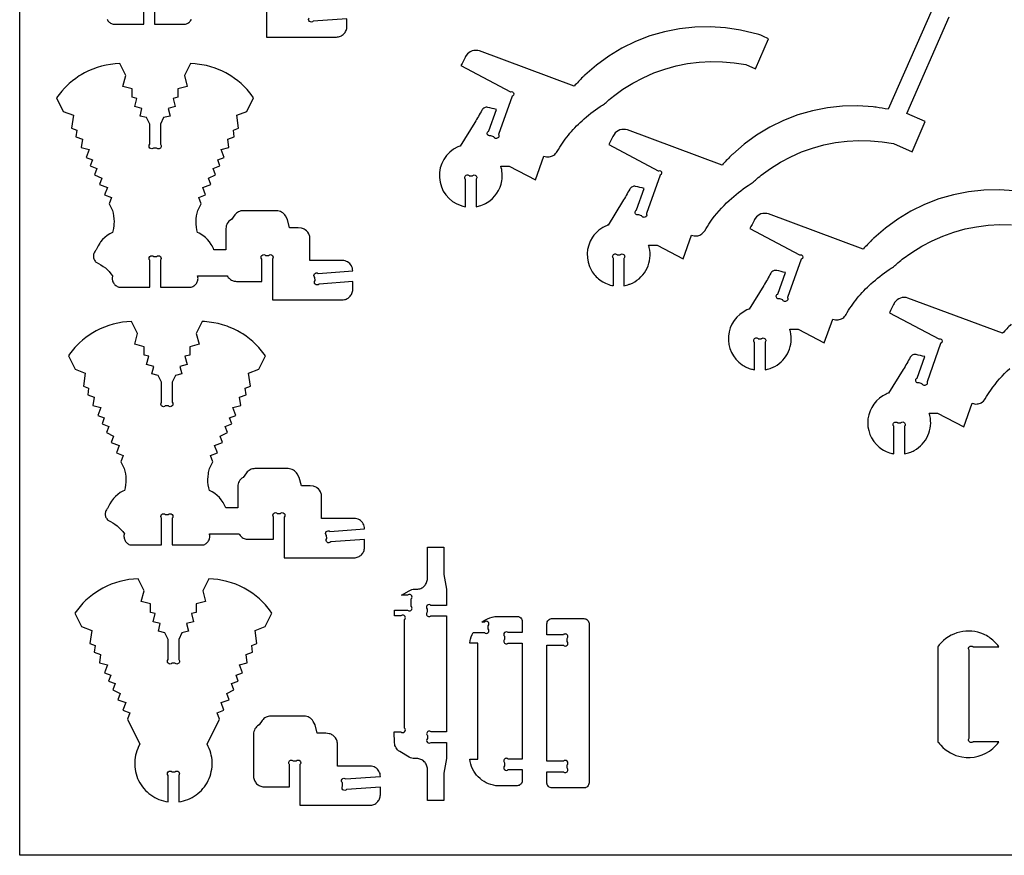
# Model space of a CAD drawing. Extents: x -818 to 922, y -599 to 344.
# Tile 1 of 5: x -818 to -257, y -599 to -124. Entities that reach past the tile are written whole.
import ezdxf

# ---------------------------------------------------------------- set-up
doc = ezdxf.new("R2010")
doc.units = 0
doc.header["$MEASUREMENT"] = 0
doc.layers.get('0').update_dxf_attribs({"linetype": 'CONTINUOUS'})
doc.layers.add('SECTIONCUTEDGES', color=18, linetype='CONTINUOUS')

msp = doc.modelspace()

# ---------------------------------------------------------------- linework, layer by layer
msp.add_lwpolyline([(922.13, 343.83), (922.13, -599.45), (-818.06, -599.45), (-818.06, 343.83)], close=True)
at = {"layer": 'SECTIONCUTEDGES'}
for points in [[(-768.29, -123.54), (-768.06, -124), (-767.78, -124.44), (-767.47, -124.84), (-767.11, -125.21), (-766.73, -125.54), (-766.31, -125.82), (-765.86, -126.07), (-765.39, -126.27), (-764.9, -126.42), (-747.28, -126.42), (-747.28, -111.2, -1)], [(-677.5, -110.54), (-677.5, -133.71), (-637.71, -133.71), (-637.1, -133.68), (-636.51, -133.59), (-635.94, -133.44), (-635.39, -133.24), (-634.87, -132.99), (-634.37, -132.69), (-633.91, -132.35), (-633.49, -131.96), (-633.1, -131.54), (-632.76, -131.08), (-632.46, -130.58), (-632.21, -130.06), (-632.01, -129.51), (-631.86, -128.94), (-631.77, -128.35), (-631.74, -127.74), (-631.74, -123.31), (-650.94, -124.71, -1), (-653.21, -122.75)], [(-298.48, -117.99), (-323.43, -174.79, -0.002171), (-330.31, -173.69, 0.013028), (-332.04, -173.46), (-340.72, -172.88), (-349.43, -173.05), (-358.09, -173.98), (-366.63, -175.65), (-375, -178.06), (-383.12, -181.19), (-390.95, -185.01), (-398.41, -189.5), (-405.46, -194.61), (-412.03, -200.32, 0.013028), (-413.27, -201.55, -0.002171), (-418.09, -206.57), (-471.98, -186.61, 0.161142), (-476.29, -186.61, 0.167596), (-479.59, -189.13, 0.03262), (-480.24, -190.26, -0.002417), (-482.57, -194.95), (-454.39, -209.84, 0.09055), (-454.14, -209.81, -0.212359), (-453.15, -209.95, -0.269976), (-452.5, -211.19, -0.269963), (-453.25, -212.36, -0.070277), (-453.32, -212.39, 0.159377), (-453.38, -212.42), (-461.12, -234.23, 0.076692), (-461.07, -234.5, -0.209964), (-461.17, -235.6, -0.269976), (-462.49, -236.39, -0.269963), (-463.83, -235.63, -0.064517), (-463.86, -235.56, 0.141785), (-463.9, -235.49), (-465.53, -234.84, 0.088915), (-465.76, -234.88, -0.186846), (-466.69, -234.87, -0.284949), (-467.6, -233.61, -0.285005), (-466.88, -232.23, -0.067854), (-466.81, -232.2, 0.149011), (-466.75, -232.16), (-462.41, -219.94, 0.000984), (-467.33, -218.76, 0.161021), (-469.17, -218.92, 0.167951), (-470.69, -220.3, -0.009744), (-474.72, -227.35), (-483, -240.72, -0.129096), (-483.29, -240.85, 0.054431), (-483.59, -240.94, 0.148247), (-491.86, -247.67, 0.286429), (-492.52, -266.56, 0.104197), (-487.64, -271.99, 0.101482), (-480.83, -275.11, 0.013414), (-480.41, -275.2, -0.004471), (-479.98, -275.28), (-479.98, -259.73, 0.08601), (-480.1, -259.52, -0.186349), (-480.42, -258.63, -0.284949), (-479.55, -257.31, -0.285005), (-477.98, -257.5, -0.066648), (-477.92, -257.56, 0.145329), (-477.86, -257.61), (-476.1, -257.61, 0.08601), (-475.9, -257.48, -0.186349), (-475.01, -257.17, -0.284949), (-473.68, -258.04, -0.285005), (-473.88, -259.61, -0.066648), (-473.93, -259.66, 0.145329), (-473.98, -259.73), (-473.98, -275.28, 0.023544), (-471.01, -274.48, 0.03569), (-469.13, -273.73, 0.169973), (-460.82, -265.34, 0.169094), (-459.52, -253.55, 0.017201), (-459.71, -252.83, -0.005733), (-459.91, -252.12), (-455.13, -252.12), (-440.23, -259.99), (-435.46, -246.53, 0.09929), (-432.59, -246.91, 0.116244), (-430.22, -246.18, 0.12564), (-427.99, -243.98, -0.015905), (-424.85, -239.1, -0.056835), (-414.02, -226.71, -0.035533), (-403.25, -218.2, -0.013715), (-402.07, -217.45, 0.024577), (-400.91, -216.67, 0.026089), (-399.12, -215.18, -0.020061), (-395.82, -212.37), (-390.43, -208.46), (-384.77, -204.93), (-378.88, -201.83), (-372.78, -199.15), (-366.5, -196.92), (-360.08, -195.14), (-353.55, -193.83), (-346.94, -193), (-340.29, -192.63), (-333.62, -192.75), (-326.99, -193.34), (-320.41, -194.41), (-309.89, -199.01), (-302.39, -181.86), (-312.91, -177.26), (-288.84, -122.22)], [(-251.68, -221.29), (-260.36, -220.71), (-269.07, -220.88), (-277.73, -221.81), (-286.27, -223.49), (-294.64, -225.9), (-302.76, -229.02), (-310.59, -232.84), (-318.05, -237.33), (-325.1, -242.44), (-331.67, -248.15, 0.013028), (-332.91, -249.38, -0.002171), (-337.73, -254.41), (-391.62, -234.45, 0.161142), (-395.93, -234.45, 0.167596), (-399.23, -236.96, 0.03262), (-399.88, -238.1, -0.002417), (-402.21, -242.78), (-374.03, -257.67, 0.09055), (-373.78, -257.64, -0.212359), (-372.79, -257.78, -0.269976), (-372.14, -259.02, -0.269963), (-372.89, -260.2, -0.070277), (-372.96, -260.22, 0.159377), (-373.02, -260.25), (-380.76, -282.06, 0.083106), (-380.71, -282.3, -0.185852), (-380.73, -283.27, -0.284949), (-382.04, -284.22, -0.285005), (-383.47, -283.47, -0.065441), (-383.5, -283.39, 0.141651), (-383.54, -283.32), (-385.17, -282.68, 0.088915), (-385.4, -282.72, -0.186846), (-386.33, -282.7, -0.284949), (-387.24, -281.44, -0.285005), (-386.52, -280.07, -0.067854), (-386.45, -280.04, 0.149011), (-386.39, -280), (-382.05, -267.77, 0.000984), (-386.97, -266.59, 0.161021), (-388.81, -266.75, 0.167951), (-390.33, -268.13, -0.009744), (-394.36, -275.18), (-402.64, -288.55, -0.104608), (-402.9, -288.69, 0.035992), (-403.99, -289.09, 0.271691), (-414.48, -303.95, 0.272097), (-406.63, -320.32, 0.041095), (-404.07, -321.75, 0.04113), (-401.31, -322.74, 0.017881), (-400.47, -322.94, -0.00596), (-399.62, -323.11), (-399.62, -307.56, 0.08601), (-399.74, -307.36, -0.186349), (-400.06, -306.46, -0.284949), (-399.19, -305.14, -0.285005), (-397.62, -305.33, -0.066648), (-397.56, -305.39, 0.145329), (-397.5, -305.44), (-395.74, -305.44, 0.08601), (-395.54, -305.32, -0.186349), (-394.65, -305, -0.284949), (-393.32, -305.87, -0.285005), (-393.52, -307.44, -0.066648), (-393.57, -307.5, 0.145329), (-393.62, -307.56), (-393.62, -323.11, 0.022698), (-390.69, -322.33, 0.051188), (-388.03, -321.18, 0.160914), (-380.27, -312.69, 0.163128), (-379.16, -301.38, 0.017201), (-379.35, -300.67, -0.005733), (-379.55, -299.95), (-374.77, -299.95), (-359.87, -307.82), (-355.1, -294.36, 0.110316), (-352.03, -294.7, 0.121881), (-349.4, -293.73, 0.112814), (-347.48, -291.67, -0.038886), (-341.08, -282.38, -0.039453), (-333.29, -274.19, -0.033728), (-322.88, -266.03, -0.013715), (-321.71, -265.28, 0.024577), (-320.55, -264.5, 0.026089), (-318.76, -263.01, -0.020061), (-315.46, -260.21), (-310.07, -256.29), (-304.41, -252.77), (-298.52, -249.66), (-292.42, -246.98), (-286.14, -244.75), (-279.72, -242.98), (-273.19, -241.67), (-266.58, -240.83), (-259.92, -240.47), (-253.26, -240.58)], [(-253.5, -297.21, -0.002171), (-258.32, -302.24), (-312.22, -282.28, 0.161142), (-316.53, -282.28, 0.167596), (-319.83, -284.8, 0.03262), (-320.48, -285.93, -0.002417), (-322.81, -290.62), (-294.62, -305.5, 0.09055), (-294.38, -305.48, -0.212359), (-293.39, -305.62, -0.269976), (-292.74, -306.85, -0.269963), (-293.49, -308.03, -0.070277), (-293.56, -308.05, 0.159377), (-293.62, -308.09), (-301.35, -329.9, 0.083106), (-301.31, -330.14, -0.185852), (-301.33, -331.1, -0.284949), (-302.63, -332.05, -0.285005), (-304.06, -331.3, -0.065441), (-304.1, -331.23, 0.141651), (-304.14, -331.16), (-305.77, -330.51, 0.088915), (-306, -330.55, -0.186846), (-306.93, -330.53, -0.284949), (-307.84, -329.28, -0.285005), (-307.12, -327.9, -0.067854), (-307.05, -327.87, 0.149011), (-306.98, -327.83), (-302.64, -315.6, 0.000984), (-307.57, -314.43, 0.161021), (-309.41, -314.58, 0.167951), (-310.92, -315.96, -0.009744), (-314.95, -323.01), (-323.23, -336.38, -0.104608), (-323.49, -336.52, 0.035992), (-324.59, -336.93, 0.259424), (-334.99, -350.96, 0.259758), (-328.54, -367.17, 0.052586), (-325.4, -369.23, 0.052673), (-321.91, -370.58, 0.017881), (-321.06, -370.77, -0.00596), (-320.22, -370.95), (-320.22, -355.39, 0.08601), (-320.34, -355.19, -0.186349), (-320.66, -354.3, -0.284949), (-319.78, -352.97, -0.285005), (-318.21, -353.17, -0.066648), (-318.16, -353.22, 0.145329), (-318.1, -353.27), (-316.34, -353.27, 0.08601), (-316.13, -353.15, -0.186349), (-315.24, -352.83, -0.284949), (-313.92, -353.71, -0.285005), (-314.11, -355.28, -0.066648), (-314.17, -355.33, 0.145329), (-314.22, -355.39), (-314.22, -370.95, 0.022698), (-311.28, -370.16, 0.051188), (-308.63, -369.01, 0.160914), (-300.86, -360.52, 0.163128), (-299.75, -349.22, 0.017201), (-299.94, -348.5, -0.005733), (-300.15, -347.79), (-295.37, -347.79), (-280.47, -355.66), (-275.69, -342.2, 0.09929), (-272.83, -342.58, 0.116244), (-270.46, -341.85, 0.12564), (-268.23, -339.64, -0.015905), (-265.08, -334.77, -0.056835), (-254.26, -322.37, -0.035533)]]:
    msp.add_lwpolyline(points, format="xyb", dxfattribs=at)
msp.add_lwpolyline([(-741.28, -111.2), (-741.28, -126.42), (-723.66, -126.42), (-723.16, -126.27), (-722.69, -126.07), (-722.25, -125.82), (-721.83, -125.54), (-721.44, -125.21), (-721.09, -124.84), (-720.77, -124.44), (-720.5, -124), (-720.27, -123.54)], dxfattribs=at)
for points in [[(-564.17, -230.32), (-564.17, -214.76, 0.08601), (-564.29, -214.56, -0.186349), (-564.61, -213.67, -0.284949), (-563.74, -212.34, -0.285005), (-562.17, -212.54, -0.066648), (-562.11, -212.59, 0.145329), (-562.05, -212.64), (-560.29, -212.64, 0.08601), (-560.09, -212.52, -0.186349), (-559.19, -212.2, -0.284949), (-557.87, -213.07, -0.285005), (-558.06, -214.65, -0.066648), (-558.12, -214.7, 0.145329), (-558.17, -214.76), (-558.17, -230.32, 0.020963), (-555.54, -229.63, 0.061647), (-551.86, -227.97, 0.220567), (-543.51, -215.51, 0.114184), (-544.1, -207.16), (-539.32, -207.16), (-524.42, -215.03), (-519.65, -201.57, 0.110316), (-516.58, -201.9, 0.121881), (-513.95, -200.93, 0.112814), (-512.03, -198.87, -0.038886), (-505.63, -189.59, -0.039453), (-497.84, -181.39, -0.033728), (-487.43, -173.24, -0.013715), (-486.26, -172.48, 0.024577), (-485.1, -171.71, 0.026089), (-483.3, -170.22, -0.020061), (-480, -167.41), (-474.62, -163.49), (-468.96, -159.97), (-463.07, -156.86), (-456.97, -154.19), (-450.69, -151.96), (-444.27, -150.18), (-437.73, -148.87), (-431.13, -148.03), (-424.47, -147.67), (-417.81, -147.79), (-411.18, -148.38), (-404.6, -149.45), (-399.12, -151.84), (-391.62, -134.69, -0.004535), (-395.99, -132.74, 0.027218), (-397.1, -132.3), (-407.62, -129.83), (-416.22, -128.49), (-424.91, -127.91), (-433.62, -128.09), (-442.27, -129.01), (-450.82, -130.69), (-459.18, -133.1), (-467.31, -136.23), (-475.14, -140.05), (-482.6, -144.53), (-489.64, -149.65), (-496.22, -155.35, 0.013028), (-497.45, -156.58, -0.002171), (-502.28, -161.61), (-556.17, -141.65, 0.161142), (-560.48, -141.65, 0.167596), (-563.78, -144.17, 0.03262), (-564.43, -145.3, -0.002417), (-566.76, -149.99), (-538.58, -164.87, 0.09698), (-538.36, -164.85, -0.188225), (-537.48, -164.91, -0.284949), (-536.69, -166.14, -0.285005), (-537.44, -167.4, -0.071202), (-537.5, -167.42, 0.159243), (-537.57, -167.46), (-545.31, -189.27, 0.083106), (-545.26, -189.5, -0.185852), (-545.28, -190.47, -0.284949), (-546.59, -191.42, -0.285005), (-548.02, -190.67, -0.065441), (-548.05, -190.6, 0.141651), (-548.09, -190.53), (-549.72, -189.88, 0.082495), (-549.98, -189.92, -0.210967), (-551.03, -189.83, -0.269976), (-551.8, -188.56, -0.269963), (-551.06, -187.27, -0.06693), (-551, -187.24, 0.149145), (-550.93, -187.2), (-546.6, -174.97, 0.000984), (-551.52, -173.79, 0.161021), (-553.36, -173.95, 0.167951), (-554.88, -175.33, -0.009744), (-558.9, -182.38), (-567.19, -195.75, -0.104608), (-567.44, -195.89, 0.035992), (-568.54, -196.3, 0.3096), (-579.07, -213.67, 0.310426), (-566.68, -229.7, 0.017896), (-565.69, -229.98, 0.01187)], [(-775.14, -261.23), (-774.83, -261.61), (-774.48, -261.96), (-773.1, -262.63), (-771.77, -263.39), (-770.5, -264.24), (-769.29, -265.17), (-768.15, -266.17), (-767.08, -267.26), (-766.08, -268.42), (-765.17, -269.64), (-765.29, -270.14), (-765.36, -270.65), (-765.38, -271.16), (-765.35, -271.66), (-765.27, -272.17), (-765.14, -272.66), (-764.96, -273.14), (-764.73, -273.6), (-764.45, -274.03), (-764.14, -274.43), (-763.79, -274.8), (-763.4, -275.13), (-762.98, -275.42), (-762.53, -275.66), (-762.06, -275.86), (-761.57, -276.01), (-743.95, -276.01), (-743.95, -260.79, -1), (-741.83, -258.67), (-740.07, -258.67, -1), (-737.95, -260.79), (-737.95, -276.01), (-720.33, -276.01), (-719.84, -275.86), (-719.37, -275.66), (-718.92, -275.42), (-718.5, -275.13), (-718.12, -274.8), (-717.76, -274.43), (-717.45, -274.03), (-717.17, -273.6), (-716.94, -273.14), (-716.76, -272.66), (-716.63, -272.17), (-716.55, -271.66), (-716.52, -271.16), (-716.54, -270.65), (-716.61, -270.14), (-716.74, -269.64), (-699.89, -269.65), (-699.59, -270.15), (-699.25, -270.61), (-698.86, -271.03), (-698.44, -271.42), (-697.98, -271.76), (-697.49, -272.06), (-696.96, -272.31), (-696.42, -272.51), (-695.84, -272.66), (-695.25, -272.75), (-694.64, -272.78), (-680.18, -272.78), (-680.18, -260.13, -1), (-678.06, -258.01), (-676.3, -258.01, -1), (-674.18, -260.13), (-674.18, -283.31), (-634.39, -283.31), (-633.78, -283.27), (-633.18, -283.18), (-632.61, -283.04), (-632.06, -282.84), (-631.54, -282.58), (-631.05, -282.29), (-630.59, -281.94), (-630.16, -281.56), (-629.78, -281.13), (-629.43, -280.67), (-629.13, -280.18), (-628.88, -279.66), (-628.68, -279.11), (-628.53, -278.53), (-628.44, -277.94), (-628.41, -277.33), (-628.41, -272.9), (-647.61, -274.31, -1), (-649.88, -272.35), (-650.01, -270.54, -1), (-648.05, -268.27), (-628.41, -266.83), (-628.46, -266.07), (-628.6, -265.31), (-628.85, -264.58), (-629.19, -263.89), (-629.61, -263.25), (-630.12, -262.67), (-630.69, -262.17), (-631.33, -261.74), (-632.02, -261.4), (-632.75, -261.15), (-633.5, -261), (-634.27, -260.95), (-652.81, -260.95), (-652.81, -248.42), (-652.83, -247.86), (-652.91, -247.31), (-653.03, -246.78), (-653.21, -246.27), (-653.42, -245.78), (-653.98, -244.87), (-654.68, -244.07), (-655.52, -243.41), (-655.98, -243.14), (-656.47, -242.91), (-656.99, -242.72), (-657.52, -242.58), (-659.39, -242.33), (-664.33, -242.33), (-665.53, -237.51), (-666.69, -235.53), (-667.14, -234.88), (-667.65, -234.3), (-668.24, -233.79), (-668.88, -233.37), (-669.57, -233.03), (-670.3, -232.78), (-671.06, -232.63), (-671.85, -232.58), (-690.81, -232.58), (-691.52, -232.62), (-692.21, -232.74), (-692.88, -232.94), (-693.51, -233.22), (-694.11, -233.57), (-694.67, -233.99), (-695.18, -234.48), (-695.63, -235.02), (-697.46, -237.51), (-698.31, -238.08), (-698.89, -238.59), (-699.4, -239.18), (-699.82, -239.82), (-700.16, -240.51), (-700.41, -241.24), (-700.56, -242), (-700.61, -242.79), (-700.61, -254.94), (-707.42, -254.94), (-707.75, -254.12), (-708.51, -252.53), (-708.95, -251.77), (-709.93, -250.33), (-711.06, -249), (-712.31, -247.79), (-712.98, -247.23), (-714.4, -246.22), (-715.93, -245.35), (-716.74, -244.98), (-717.12, -243.43), (-717.39, -241.87), (-717.54, -240.29), (-717.58, -238.71), (-717.51, -237.14), (-717.32, -235.57), (-717.02, -234.01), (-716.6, -232.47), (-714.75, -228.74), (-716.13, -225.04), (-712.2, -223.58), (-713.77, -219.34), (-709.27, -217.66), (-710.59, -214.09), (-706.5, -212.07), (-707.83, -208.49), (-704.03, -207.08), (-705.31, -203.64), (-701.66, -202.29), (-703.34, -197.77), (-698.87, -196.64), (-699.52, -191.91), (-695.85, -190.55), (-696.38, -186.71), (-693.41, -185.6), (-694.43, -178.17), (-688.67, -176.03), (-684.87, -168.35), (-686.29, -166.4), (-687.8, -164.53), (-688.6, -163.63), (-690.26, -161.89), (-692.01, -160.24), (-693.84, -158.69), (-695.76, -157.24), (-697.75, -155.89), (-698.78, -155.25), (-700.68, -154.18), (-703.04, -153), (-705.46, -151.96), (-706.69, -151.5), (-709.19, -150.68), (-711.73, -150.01), (-714.3, -149.49), (-716.91, -149.11), (-718.22, -148.99), (-720.85, -148.84), (-724.2, -155.6), (-722.62, -161.81), (-727.93, -163.15), (-727.93, -167.94), (-730.64, -168.63), (-729.45, -173.34), (-733.48, -174.36), (-732.38, -178.68), (-736.08, -179.62), (-737.95, -183.4), (-737.95, -194.77, -1), (-740.07, -196.89), (-741.83, -196.89, -1), (-743.95, -194.77), (-743.95, -183.4), (-745.82, -179.62), (-749.52, -178.68), (-748.42, -174.36), (-752.45, -173.34), (-751.26, -168.63), (-753.97, -167.94), (-753.97, -163.15), (-759.28, -161.81), (-757.7, -155.6), (-761.05, -148.84), (-763.68, -148.99), (-766.3, -149.28), (-768.89, -149.73), (-771.45, -150.32), (-773.97, -151.07), (-776.44, -151.96), (-778.86, -153), (-781.23, -154.18), (-783.12, -155.25), (-784.15, -155.89), (-786.14, -157.24), (-788.06, -158.69), (-789.89, -160.24), (-790.78, -161.05), (-792.48, -162.75), (-794.1, -164.53), (-795.61, -166.4), (-797.03, -168.35), (-793.23, -176.03), (-787.47, -178.17), (-788.49, -185.6), (-785.52, -186.71), (-786.05, -190.55), (-782.38, -191.91), (-783.03, -196.64), (-778.56, -197.77), (-780.24, -202.29), (-776.59, -203.64), (-777.87, -207.08), (-774.07, -208.49), (-775.4, -212.07), (-771.31, -214.09), (-772.63, -217.66), (-768.13, -219.34), (-769.7, -223.58), (-765.78, -225.04), (-767.15, -228.74), (-765.3, -232.47), (-764.88, -234.01), (-764.58, -235.57), (-764.39, -237.14), (-764.32, -238.71), (-764.36, -240.29), (-764.42, -241.08), (-764.63, -242.65), (-764.96, -244.21), (-765.17, -244.98), (-766.74, -245.77), (-768.22, -246.71), (-769.59, -247.79), (-770.84, -249), (-771.97, -250.33), (-772.48, -251.04), (-773.39, -252.53), (-774.15, -254.12), (-774.48, -254.94), (-774.83, -255.29), (-775.14, -255.68), (-775.41, -256.09), (-775.64, -256.53), (-775.81, -256.99), (-775.94, -257.46), (-776.02, -257.95), (-776.05, -258.45), (-776.02, -258.95), (-775.94, -259.44), (-775.81, -259.92), (-775.64, -260.38), (-775.41, -260.81)], [(-768.45, -408.04), (-768.14, -408.43), (-767.78, -408.78), (-766.4, -409.45), (-765.07, -410.21), (-763.81, -411.05), (-762.6, -411.98), (-761.46, -412.99), (-760.39, -414.07), (-759.39, -415.23), (-758.47, -416.46), (-758.59, -416.96), (-758.67, -417.47), (-758.69, -417.97), (-758.66, -418.48), (-758.58, -418.98), (-758.45, -419.47), (-758.26, -419.95), (-758.03, -420.41), (-757.76, -420.85), (-757.44, -421.25), (-757.09, -421.62), (-756.7, -421.95), (-756.28, -422.23), (-755.84, -422.48), (-755.37, -422.68), (-754.88, -422.83), (-737.25, -422.83), (-737.25, -407.61, -1), (-735.13, -405.49), (-733.38, -405.49, -1), (-731.25, -407.61), (-731.25, -422.83), (-713.63, -422.83), (-713.14, -422.68), (-712.67, -422.48), (-712.22, -422.23), (-711.81, -421.95), (-711.42, -421.62), (-711.07, -421.25), (-710.75, -420.85), (-710.47, -420.41), (-710.24, -419.95), (-710.06, -419.47), (-709.93, -418.98), (-709.85, -418.48), (-709.82, -417.97), (-709.84, -417.47), (-709.92, -416.96), (-710.04, -416.46), (-693.2, -416.47), (-692.9, -416.96), (-692.55, -417.42), (-692.17, -417.85), (-691.74, -418.23), (-691.28, -418.58), (-690.79, -418.88), (-690.27, -419.13), (-689.72, -419.33), (-689.15, -419.48), (-688.55, -419.57), (-687.94, -419.6), (-673.48, -419.6), (-673.48, -406.95, -1), (-671.36, -404.83), (-669.6, -404.83, -1), (-667.48, -406.95), (-667.48, -430.12), (-627.69, -430.12), (-627.08, -430.09), (-626.49, -430), (-625.91, -429.85), (-625.36, -429.65), (-624.84, -429.4), (-624.35, -429.1), (-623.89, -428.76), (-623.47, -428.37), (-623.08, -427.95), (-622.74, -427.49), (-622.44, -427), (-622.18, -426.47), (-621.98, -425.92), (-621.84, -425.35), (-621.75, -424.76), (-621.72, -424.15), (-621.72, -419.72), (-640.92, -421.12, -1), (-643.19, -419.16), (-643.32, -417.36, -1), (-641.36, -415.09), (-621.72, -413.65), (-621.76, -412.88), (-621.91, -412.13), (-622.15, -411.4), (-622.49, -410.71), (-622.91, -410.07), (-623.42, -409.49), (-624, -408.98), (-624.63, -408.55), (-625.32, -408.21), (-626.05, -407.96), (-626.8, -407.81), (-627.57, -407.76), (-646.11, -407.76), (-646.11, -395.24), (-646.14, -394.68), (-646.21, -394.13), (-646.34, -393.6), (-646.51, -393.09), (-646.73, -392.59), (-647.28, -391.69), (-647.99, -390.89), (-648.83, -390.23), (-649.29, -389.96), (-649.78, -389.73), (-650.29, -389.54), (-650.83, -389.4), (-652.7, -389.15), (-657.63, -389.15), (-658.84, -384.33), (-660, -382.35), (-660.44, -381.7), (-660.96, -381.11), (-661.54, -380.61), (-662.18, -380.18), (-662.87, -379.85), (-663.61, -379.6), (-664.37, -379.44), (-665.16, -379.39), (-684.11, -379.39), (-684.82, -379.43), (-685.51, -379.56), (-686.18, -379.76), (-686.82, -380.04), (-687.42, -380.39), (-687.98, -380.81), (-688.48, -381.29), (-688.94, -381.84), (-690.76, -384.33), (-691.61, -384.89), (-692.2, -385.41), (-692.7, -385.99), (-693.13, -386.63), (-693.47, -387.33), (-693.71, -388.06), (-693.87, -388.82), (-693.92, -389.61), (-693.92, -401.76), (-700.73, -401.76), (-701.41, -400.13), (-702.25, -398.59), (-703.24, -397.15), (-704.36, -395.82), (-705.61, -394.61), (-706.98, -393.53), (-708.46, -392.59), (-710.04, -391.79), (-710.42, -390.25), (-710.69, -388.68), (-710.85, -387.11), (-710.89, -385.53), (-710.81, -383.95), (-710.62, -382.38), (-710.49, -381.6), (-710.13, -380.06), (-709.9, -379.29), (-708.05, -375.56), (-709.43, -371.86), (-705.5, -370.4), (-707.08, -366.15), (-702.57, -364.48), (-703.9, -360.91), (-699.81, -358.88), (-701.13, -355.31), (-697.34, -353.9), (-698.61, -350.46), (-694.97, -349.11), (-696.64, -344.59), (-692.17, -343.46), (-692.82, -338.72), (-689.16, -337.36), (-689.68, -333.53), (-686.71, -332.42), (-687.73, -324.98), (-681.97, -322.84), (-678.17, -315.16), (-679.59, -313.21), (-681.11, -311.34), (-681.9, -310.44), (-683.56, -308.7), (-685.31, -307.06), (-687.15, -305.51), (-689.06, -304.06), (-691.06, -302.71), (-692.08, -302.07), (-693.98, -300.99), (-696.34, -299.81), (-698.76, -298.78), (-699.99, -298.31), (-702.49, -297.5), (-705.03, -296.82), (-707.6, -296.3), (-710.21, -295.93), (-712.84, -295.71), (-714.16, -295.66), (-717.5, -302.42), (-715.93, -308.62), (-721.24, -309.97), (-721.24, -314.76), (-723.95, -315.45), (-722.75, -320.16), (-726.78, -321.18), (-725.69, -325.5), (-729.39, -326.44), (-731.25, -330.22), (-731.25, -341.59, -1), (-733.38, -343.71), (-735.13, -343.71, -1), (-737.25, -341.59), (-737.25, -330.22), (-739.12, -326.44), (-742.82, -325.5), (-741.73, -321.18), (-745.76, -320.16), (-744.56, -315.45), (-747.27, -314.76), (-747.27, -309.97), (-752.58, -308.62), (-751.01, -302.42), (-754.35, -295.66), (-756.99, -295.8), (-759.61, -296.1), (-762.2, -296.54), (-764.75, -297.14), (-767.27, -297.89), (-769.75, -298.78), (-772.17, -299.81), (-774.53, -300.99), (-776.42, -302.07), (-778.46, -303.37), (-780.41, -304.77), (-782.29, -306.27), (-784.08, -307.87), (-784.95, -308.7), (-786.61, -310.44), (-788.17, -312.27), (-789.64, -314.18), (-790.34, -315.16), (-786.54, -322.84), (-780.78, -324.98), (-781.8, -332.42), (-778.83, -333.53), (-779.35, -337.36), (-775.69, -338.72), (-776.34, -343.46), (-771.86, -344.59), (-773.54, -349.11), (-769.89, -350.46), (-771.17, -353.9), (-767.38, -355.31), (-768.7, -358.88), (-764.61, -360.91), (-765.94, -364.48), (-761.43, -366.15), (-763.01, -370.4), (-759.08, -371.86), (-760.45, -375.56), (-758.61, -379.29), (-758.19, -380.83), (-757.88, -382.38), (-757.7, -383.95), (-757.62, -385.53), (-757.66, -387.11), (-757.82, -388.68), (-758.08, -390.25), (-758.47, -391.79), (-759.27, -392.17), (-760.8, -393.04), (-762.23, -394.05), (-763.54, -395.2), (-764.73, -396.47), (-765.78, -397.86), (-766.7, -399.35), (-767.46, -400.93), (-767.78, -401.76), (-768.14, -402.11), (-768.45, -402.49), (-768.72, -402.91), (-768.94, -403.35), (-769.12, -403.8), (-769.25, -404.28), (-769.32, -404.77), (-769.35, -405.27), (-769.32, -405.77), (-769.25, -406.26), (-769.12, -406.73), (-768.94, -407.19), (-768.72, -407.63)], [(-602.26, -539.94), (-602.83, -539.44), (-603.32, -538.89), (-603.74, -538.28), (-604.09, -537.62), (-604.35, -536.92), (-604.53, -536.19), (-604.61, -535.44), (-604.81, -529.19), (-600.99, -529.19, 1), (-598.87, -527.07), (-598.87, -465.31, 1), (-600.99, -463.19), (-604.61, -463.19), (-604.61, -459.89), (-597.17, -459.89, 1), (-595.05, -457.77), (-595.05, -453.5, 1), (-597.17, -451.38), (-600.58, -451.38), (-596.29, -448.84), (-595.56, -448.47), (-594.79, -448.21), (-594, -448.04), (-593.18, -447.99), (-591.33, -447.96), (-590.72, -447.87), (-590.14, -447.72), (-589.58, -447.51), (-589.04, -447.25), (-588.54, -446.95), (-588.07, -446.6), (-587.64, -446.2), (-587.25, -445.77), (-586.9, -445.3), (-586.59, -444.8), (-586.33, -444.27), (-586.13, -443.71), (-585.98, -443.12), (-585.89, -442.52), (-585.85, -441.89), (-585.85, -424.09), (-576.45, -424.09), (-576.45, -439.63), (-575.05, -447.99), (-575.05, -457.19), (-583.9, -457.19, 1), (-586.02, -459.31), (-586.02, -461.06, 1), (-583.9, -463.19), (-575.05, -463.19), (-575.05, -529.19), (-583.75, -529.19, 1), (-585.87, -531.31), (-585.87, -533.06, 1), (-583.75, -535.19), (-575.05, -535.19), (-575.05, -544.38), (-576.45, -552.75), (-576.45, -568.28), (-585.85, -568.28), (-585.85, -550.48), (-585.89, -549.86), (-585.98, -549.25), (-586.13, -548.67), (-586.33, -548.11), (-586.59, -547.57), (-586.9, -547.07), (-587.25, -546.6), (-587.64, -546.17), (-588.07, -545.77), (-588.54, -545.42), (-589.04, -545.12), (-589.58, -544.86), (-590.14, -544.66), (-590.72, -544.51), (-591.33, -544.41), (-593.18, -544.38), (-594, -544.33), (-594.79, -544.17), (-595.56, -543.9), (-596.29, -543.53), (-601.63, -540.37)], [(-747.35, -561.49), (-746.45, -562.48), (-745.5, -563.42), (-744.49, -564.3), (-743.43, -565.11), (-742.32, -565.86), (-741.17, -566.54), (-739.98, -567.15), (-738.75, -567.69), (-737.49, -568.15), (-736.19, -568.54), (-734.87, -568.85), (-733.52, -569.08), (-733.52, -554.05, -1), (-731.4, -551.93), (-729.64, -551.93, -1), (-727.52, -554.05), (-727.52, -569.08), (-726.17, -568.85), (-724.84, -568.54), (-723.55, -568.15), (-722.28, -567.69), (-721.05, -567.15), (-719.86, -566.54), (-718.71, -565.86), (-717.61, -565.11), (-716.55, -564.3), (-715.54, -563.42), (-714.58, -562.48), (-713.69, -561.49), (-712.85, -560.43), (-712.07, -559.32), (-711.36, -558.16), (-710.72, -556.96), (-710.15, -555.71), (-709.67, -554.44), (-709.26, -553.15), (-708.94, -551.84), (-708.7, -550.52), (-708.54, -549.19), (-708.46, -547.85), (-708.46, -546.52), (-708.55, -545.19), (-708.71, -543.86), (-708.95, -542.54), (-709.28, -541.24), (-709.68, -539.96), (-710.16, -538.69), (-710.73, -537.46), (-711.37, -536.25), (-704.32, -521.99), (-705.69, -518.29), (-701.76, -516.83), (-703.34, -512.58), (-698.84, -510.91), (-700.16, -507.34), (-696.07, -505.32), (-697.4, -501.74), (-693.6, -500.33), (-694.88, -496.89), (-691.23, -495.54), (-692.91, -491.02), (-688.43, -489.89), (-689.08, -485.16), (-685.42, -483.8), (-685.95, -479.96), (-682.97, -478.85), (-684, -471.42), (-678.24, -469.28), (-674.44, -461.6), (-675.85, -459.65), (-677.37, -457.78), (-678.17, -456.87), (-679.83, -455.14), (-681.57, -453.49), (-683.41, -451.94), (-685.33, -450.49), (-687.32, -449.14), (-688.35, -448.5), (-690.24, -447.43), (-692.6, -446.25), (-695.03, -445.21), (-697.5, -444.32), (-700.02, -443.57), (-702.58, -442.98), (-705.17, -442.53), (-707.78, -442.24), (-710.42, -442.09), (-713.76, -448.85), (-712.19, -455.06), (-717.5, -456.4), (-717.5, -461.19), (-720.21, -461.88), (-719.02, -466.59), (-723.05, -467.61), (-721.95, -471.93), (-725.65, -472.87), (-727.52, -476.65), (-727.52, -488.02, -1), (-729.64, -490.14), (-731.4, -490.14, -1), (-733.52, -488.02), (-733.52, -476.65), (-735.39, -472.87), (-739.08, -471.93), (-737.99, -467.61), (-742.02, -466.59), (-740.82, -461.88), (-743.54, -461.19), (-743.54, -456.4), (-748.85, -455.06), (-747.27, -448.85), (-750.61, -442.09), (-753.25, -442.24), (-755.87, -442.53), (-758.46, -442.98), (-761.02, -443.57), (-763.54, -444.32), (-766.01, -445.21), (-768.43, -446.25), (-770.79, -447.43), (-772.69, -448.5), (-774.72, -449.8), (-776.68, -451.2), (-778.55, -452.7), (-780.35, -454.3), (-782.05, -455.99), (-783.66, -457.78), (-785.18, -459.65), (-786.6, -461.6), (-782.8, -469.28), (-777.04, -471.42), (-778.06, -478.85), (-775.09, -479.96), (-775.62, -483.8), (-771.95, -485.16), (-772.6, -489.89), (-768.13, -491.02), (-769.8, -495.54), (-766.16, -496.89), (-767.43, -500.33), (-763.64, -501.74), (-764.97, -505.32), (-760.87, -507.34), (-762.2, -510.91), (-757.69, -512.58), (-759.27, -516.83), (-755.34, -518.29), (-756.72, -521.99), (-749.66, -536.25), (-750.31, -537.46), (-750.87, -538.69), (-751.35, -539.96), (-751.76, -541.24), (-752.08, -542.54), (-752.33, -543.86), (-752.49, -545.19), (-752.57, -546.52), (-752.57, -547.85), (-752.49, -549.19), (-752.33, -550.52), (-752.09, -551.84), (-751.77, -553.15), (-751.37, -554.44), (-750.88, -555.71), (-750.32, -556.96), (-749.68, -558.16), (-748.96, -559.32), (-748.19, -560.43)], [(-557.87, -553.81), (-558.72, -552.69), (-559.48, -551.5), (-560.15, -550.24), (-560.71, -548.93), (-561.16, -547.56), (-561.5, -546.15), (-561.72, -544.69), (-557.11, -544.69), (-557.11, -478.69), (-561.72, -478.69), (-561.5, -477.23), (-561.34, -476.51), (-560.95, -475.12), (-560.44, -473.77), (-559.92, -472.69), (-553.44, -472.69, 1), (-551.31, -470.57), (-551.31, -468.81, 1), (-553.44, -466.69), (-554.81, -466.69), (-553.6, -465.87), (-552.36, -465.18), (-551.71, -464.87), (-550.38, -464.34), (-548.99, -463.91), (-547.56, -463.6), (-546.83, -463.49), (-534.54, -463.51), (-533.95, -463.63), (-533.68, -463.73), (-533.17, -464), (-532.73, -464.37), (-532.36, -464.81), (-532.09, -465.32), (-531.91, -465.88), (-531.85, -466.48), (-531.85, -472.69), (-539.87, -472.69, 1), (-541.99, -474.81), (-541.99, -476.57, 1), (-539.87, -478.69), (-531.85, -478.69), (-531.85, -544.69), (-539.87, -544.69, 1), (-541.99, -546.81), (-541.99, -548.57, 1), (-539.87, -550.69), (-531.85, -550.69), (-531.87, -557.2), (-531.99, -557.78), (-532.09, -558.05), (-532.36, -558.56), (-532.73, -559), (-533.17, -559.37), (-533.68, -559.64), (-534.24, -559.82), (-534.84, -559.88), (-546.87, -559.88), (-548.33, -559.63), (-549.73, -559.25), (-551.09, -558.77), (-552.39, -558.18), (-553.63, -557.49), (-554.8, -556.7), (-555.9, -555.82), (-556.93, -554.85)], [(-516.95, -560.23), (-517.32, -559.79), (-517.6, -559.28), (-517.7, -559.01), (-517.81, -558.42), (-517.83, -551.91), (-508.44, -551.91, 1), (-506.32, -549.79), (-506.32, -548.03, 1), (-508.44, -545.91), (-517.83, -545.91), (-517.83, -479.91), (-508.44, -479.91, 1), (-506.32, -477.79), (-506.32, -476.03, 1), (-508.44, -473.91), (-517.83, -473.91), (-517.83, -467.71), (-517.77, -467.11), (-517.6, -466.54), (-517.32, -466.04), (-516.95, -465.59), (-516.51, -465.23), (-516, -464.95), (-515.73, -464.85), (-515.15, -464.73), (-496.82, -464.72), (-496.22, -464.78), (-495.66, -464.95), (-495.15, -465.23), (-494.71, -465.59), (-494.34, -466.04), (-494.07, -466.54), (-493.97, -466.82), (-493.85, -467.4), (-493.83, -558.12), (-493.89, -558.72), (-494.07, -559.28), (-494.34, -559.79), (-494.71, -560.23), (-495.15, -560.6), (-495.66, -560.87), (-495.93, -560.97), (-496.51, -561.09), (-514.84, -561.11), (-515.44, -561.05), (-516, -560.87), (-516.51, -560.6)], [(-260.41, -534.85), (-275.18, -534.85, 0.08601), (-275.38, -534.97, -0.186349), (-276.27, -535.29, -0.284949), (-277.6, -534.42, -0.285005), (-277.4, -532.85, -0.066648), (-277.34, -532.79, 0.145329), (-277.3, -532.73), (-277.3, -482.9, 0.08601), (-277.42, -482.7, -0.186349), (-277.74, -481.81, -0.284949), (-276.86, -480.48, -0.285005), (-275.29, -480.68, -0.066648), (-275.24, -480.73, 0.145329), (-275.18, -480.78), (-260.41, -480.78, 0.038073), (-263.27, -477.6, 0.086225), (-269.21, -473.62, 0.165526), (-282.76, -472.4, 0.163078), (-294.43, -479.75, -0.003274), (-295.1, -480.55, 0.092926), (-295.22, -480.78), (-295.22, -534.85, 0.085175), (-295.1, -535.08, 0.019014), (-293.58, -536.86, 0.164246), (-281.52, -543.47, 0.225008), (-263.89, -538.64, 0.029293), (-262.31, -537.11, 0.021768)], [(-612.69, -560.58), (-631.89, -561.99, -1), (-634.16, -560.03), (-634.29, -558.22, -1), (-632.33, -555.95), (-612.69, -554.51), (-612.73, -553.75), (-612.88, -552.99), (-613.12, -552.26), (-613.46, -551.57), (-613.89, -550.93), (-614.39, -550.35), (-614.97, -549.85), (-615.61, -549.42), (-616.29, -549.08), (-617.02, -548.83), (-617.78, -548.68), (-618.54, -548.63), (-637.08, -548.63), (-637.08, -536.1), (-637.11, -535.54), (-637.18, -534.99), (-637.31, -534.46), (-637.48, -533.95), (-637.7, -533.46), (-638.25, -532.55), (-638.59, -532.14), (-639.36, -531.41), (-639.8, -531.09), (-640.26, -530.82), (-640.75, -530.59), (-641.26, -530.4), (-641.8, -530.26), (-643.67, -530.01), (-648.61, -530.01), (-649.81, -525.19), (-650.97, -523.21), (-651.41, -522.56), (-651.93, -521.98), (-652.51, -521.47), (-653.15, -521.05), (-653.85, -520.71), (-654.58, -520.46), (-655.34, -520.31), (-656.13, -520.26), (-675.09, -520.26), (-675.79, -520.3), (-676.48, -520.42), (-677.15, -520.62), (-677.79, -520.9), (-678.39, -521.25), (-678.95, -521.67), (-679.46, -522.16), (-679.91, -522.7), (-681.73, -525.19), (-682.59, -525.75), (-683.17, -526.27), (-683.67, -526.86), (-684.1, -527.5), (-684.44, -528.19), (-684.69, -528.92), (-684.84, -529.68), (-684.89, -530.47), (-684.89, -554.49), (-684.86, -555.1), (-684.77, -555.69), (-684.62, -556.26), (-684.42, -556.81), (-684.17, -557.33), (-683.87, -557.83), (-683.53, -558.29), (-683.14, -558.71), (-682.72, -559.1), (-682.26, -559.44), (-681.76, -559.74), (-681.24, -559.99), (-680.69, -560.19), (-680.12, -560.34), (-679.53, -560.43), (-678.91, -560.46), (-664.45, -560.46), (-664.45, -547.81, -1), (-662.33, -545.69), (-660.57, -545.69, -1), (-658.45, -547.81), (-658.45, -570.99), (-618.66, -570.99), (-618.05, -570.95), (-617.46, -570.86), (-616.89, -570.72), (-616.34, -570.52), (-615.81, -570.26), (-615.32, -569.96), (-614.86, -569.62), (-614.44, -569.24), (-614.05, -568.81), (-613.71, -568.35), (-613.41, -567.86), (-613.16, -567.34), (-612.96, -566.79), (-612.81, -566.21), (-612.72, -565.62), (-612.69, -565.01)]]:
    msp.add_lwpolyline(points, format="xyb", close=True, dxfattribs=at)

doc.saveas('drawing.dxf')
